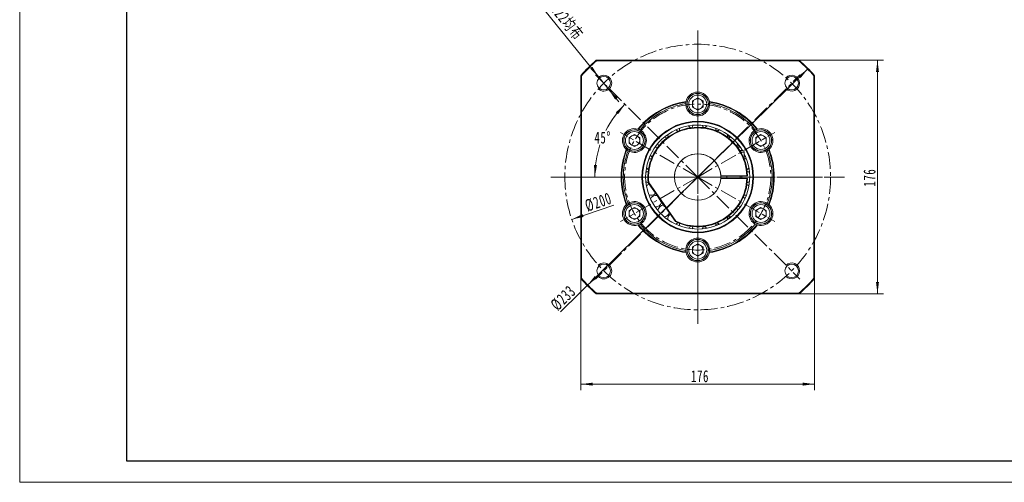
# Model space of a CAD drawing. Header units: millimetres. Extents: x 1532 to 2885, y -158 to 806.
# Tile 1 of 4: x 1532 to 2273, y -158 to 191. Entities that reach past the tile are written whole.
import ezdxf

# ---------------------------------------------------------------- set-up
doc = ezdxf.new("R2010")
doc.units = ezdxf.units.MM
doc.header["$LTSCALE"] = 2
doc.linetypes.add('CENTER', pattern=[10.16, 6.35, -1.27, 1.27, -1.27])
doc.linetypes.add('点画线', pattern=[18, 12, -2, 2, -2])
doc.layers.get('0').update_dxf_attribs({"lineweight": 18})
for name, color, linetype, lineweight in [('3中心线层', 1, 'CENTER', 18), ('中心线层', 1, '点画线', 18), ('图框_外框线', 7, 'Continuous', 18), ('尺寸线层', 3, 'Continuous', 18)]:
    doc.layers.add(name, color=color, linetype=linetype, lineweight=lineweight)
doc.styles.add('标准', font='txt', dxfattribs={"width": 0.667})
doc.dimstyles.new('a4-1-3', dxfattribs={"dimtxt": 9, "dimasz": 9, "dimexe": 4.5, "dimexo": 0, "dimgap": 1.5, "dimtad": 1, "dimdec": 3, "dimdsep": 46, "dimtxsty": '标准', "dimblk": '_CAXARROW', "dimcen": 0, "dimdle": 18, "dimazin": 2, "dimtfac": 0.707107, "dimtdec": 3, "dimtix": 1, "dimtmove": 2, "dimatfit": 3, "dimfxl": 0, "dimfrac": 2, "dimtolj": 1, "dimarcsym": 0})

# ---------------------------------------------------------------- blocks, each defined once
blk = doc.blocks.new('*X4')
at = {"layer": '尺寸线层', "linetype": 'Continuous'}
for points in [[(1954.44, -84.05), (1963.44, -82.92), (1963.44, -85.17)], [(2130.44, -84.05), (2121.44, -82.92), (2121.44, -85.17)]]:
    blk.add_hatch(color=0, dxfattribs=at).paths.add_polyline_path(points, flags=0)
at = {"layer": '尺寸线层', "color": 0, "linetype": 'Continuous'}
for p, q in [((1954.44, -4.38), (1954.44, -88.55)), ((2130.44, -4.38), (2130.44, -88.55)), ((1954.44, -84.05), (2130.44, -84.05))]:
    blk.add_line(p, q, dxfattribs=at)
at = {"layer": '尺寸线层', "color": 0, "insert": (2044.18, -78.12), "char_height": 9, "width": 24.4522, "attachment_point": 5, "line_spacing_factor": 1.15057, "style": '标准'}
blk.add_mtext('\\T1.1;176', dxfattribs=at)
blk = doc.blocks.new('_CAXARROW')
blk.add_hatch(color=0).paths.add_polyline_path([(0, 0), (-1, 0.125), (-1, -0.125)], flags=0)
blk = doc.blocks.new('*X5')
at = {"layer": '尺寸线层', "linetype": 'Continuous'}
for points in [[(2177.73, 159.97), (2176.61, 150.97), (2178.86, 150.97)], [(2177.73, -16.03), (2176.61, -7.03), (2178.86, -7.03)]]:
    blk.add_hatch(color=0, dxfattribs=at).paths.add_polyline_path(points, flags=0)
at = {"layer": '尺寸线层', "color": 0, "linetype": 'Continuous'}
for p, q in [((2118.78, 159.97), (2182.23, 159.97)), ((2177.73, -16.03), (2177.73, 159.97)), ((2118.78, -16.03), (2182.23, -16.03))]:
    blk.add_line(p, q, dxfattribs=at)
at = {"layer": '尺寸线层', "color": 0, "insert": (2171.81, 71.5), "char_height": 9, "width": 24.4522, "attachment_point": 5, "rotation": 90, "line_spacing_factor": 1.15057, "style": '标准'}
blk.add_mtext('\\T1.1;176', dxfattribs=at)
blk = doc.blocks.new('*X6')
at = {"layer": '尺寸线层', "linetype": 'Continuous'}
for points in [[(2125.53, 153.62), (2118.33, 148.12), (2119.9, 146.51)], [(1959.34, -9.69), (1964.97, -2.58), (1966.55, -4.18)]]:
    blk.add_hatch(color=0, dxfattribs=at).paths.add_polyline_path(points, flags=0)
at = {"layer": '尺寸线层', "color": 0, "linetype": 'Continuous'}
blk.add_line((1939.07, -29.61), (2125.53, 153.62), dxfattribs=at)
at = {"layer": '尺寸线层', "color": 0, "insert": (1941.21, -19.2), "char_height": 9, "width": 35.311, "attachment_point": 5, "rotation": 44.49938, "line_spacing_factor": 1.15057, "style": '标准'}
blk.add_mtext('\\T1.1;%%C233', dxfattribs=at)
blk = doc.blocks.new('*X7')
at = {"layer": '尺寸线层', "linetype": 'Continuous'}
for points in [[(1967.95, 147.34), (1963.16, 155.04), (1961.41, 153.63)], [(1975.5, 138.01), (1982.04, 131.73), (1980.29, 130.31)]]:
    blk.add_hatch(color=0, dxfattribs=at).paths.add_polyline_path(points, flags=0)
at = {"layer": '尺寸线层', "color": 0, "linetype": 'Continuous'}
blk.add_line((1911.49, 217.07), (1983.06, 128.69), dxfattribs=at)
at = {"layer": '尺寸线层', "color": 0, "insert": (1935.68, 198.95), "char_height": 9, "width": 117.2052, "attachment_point": 5, "rotation": 309.00096, "line_spacing_factor": 1.15057, "style": '标准'}
blk.add_mtext('\\T1.1;4-M12深22均布', dxfattribs=at)
blk = doc.blocks.new('*X8')
at = {"layer": '尺寸线层', "linetype": 'Continuous'}
blk.add_hatch(color=0, dxfattribs=at).paths.add_polyline_path([(1947.65, 40.09), (1955.83, 44.03), (1956.54, 41.89)], flags=0)
at = {"layer": '尺寸线层', "color": 0, "linetype": 'Continuous'}
blk.add_line((1947.65, 40.09), (1979.34, 50.75), dxfattribs=at)
at = {"layer": '尺寸线层', "color": 0, "insert": (1967.62, 53.06), "char_height": 9, "width": 35.5111, "attachment_point": 5, "rotation": 18.58825, "line_spacing_factor": 1.15057, "style": '标准'}
blk.add_mtext('\\T1.1;%%C200', dxfattribs=at)
blk = doc.blocks.new('*X9')
at = {"layer": '尺寸线层', "linetype": 'Continuous'}
for points in [[(1987.66, 126.74), (1982.52, 119.27), (1980.8, 120.72)], [(1964.98, 71.97), (1966.62, 80.88), (1964.38, 81.08)]]:
    blk.add_hatch(color=0, dxfattribs=at).paths.add_polyline_path(points, flags=0)
at = {"layer": '尺寸线层', "color": 0, "linetype": 'Continuous'}
for start, end in [(135, 153.06112), (161.80047, 180)]:
    blk.add_arc((2042.44, 71.97), 77.46, start, end, dxfattribs=at)
at = {"layer": '尺寸线层', "color": 0, "insert": (1970.87, 101.61), "char_height": 9, "width": 24.3855, "attachment_point": 5, "line_spacing_factor": 1.15057, "style": '标准'}
blk.add_mtext('\\T1.1;45%%D', dxfattribs=at)

msp = doc.modelspace()

# ---------------------------------------------------------------- linework, layer by layer
at = {"color": 7, "linetype": 'Continuous', "lineweight": 15}
for p, q in [((1966.0954, 159.9669), (2118.7813, 159.9669)), ((2118.5944, 159.4669), (1966.2823, 159.4669)), ((1954.4383, -4.3761), (1954.4383, 148.3099)), ((2130.4383, 148.3099), (2130.4383, -4.3761)), ((1954.9383, 148.123), (1954.9383, -4.1892)), ((2129.9383, -4.1892), (2129.9383, 148.123)), ((2038.4383, 129.2763), (2042.4383, 131.5857)), ((2038.4383, 124.6575), (2038.4383, 129.2763)), ((2042.4383, 131.5857), (2046.4383, 129.2763)), ((2046.4383, 129.2763), (2046.4383, 124.6575)), ((2050.4855, 126.7516), (2050.4355, 126.7529)), ((2042.4383, 122.3481), (2038.4383, 124.6575)), ((2046.4383, 124.6575), (2042.4383, 122.3481)), ((2050.3042, 125.2548), (2050.2533, 125.2561)), ((1990.8069, 101.7763), (1994.807, 104.0857)), ((1994.807, 104.0857), (1998.8069, 101.7763)), ((1999.017, 106.3282), (1998.9909, 106.2856)), ((2000.2226, 105.4228), (2000.196, 105.3794)), ((2048.1206, 109.3165), (2046.6375, 109.4447)), ((2047.8125, 109.0798), (2047.6968, 109.3592)), ((2057.9792, 106.8906), (2056.1575, 107.5571)), ((2056.1936, 106.853), (2056.1955, 106.9817)), ((2086.0697, 101.7763), (2090.0697, 104.0857)), ((2090.0697, 104.0857), (2094.0697, 101.7763)), ((1990.8069, 97.1575), (1990.8069, 101.7763)), ((1994.807, 94.8481), (1990.8069, 97.1575)), ((1998.8069, 97.1575), (1994.807, 94.8481)), ((1998.8069, 101.7763), (1998.8069, 97.1575)), ((2086.0697, 97.1575), (2086.0697, 101.7763)), ((2090.0697, 94.8481), (2086.0697, 97.1575)), ((2094.0697, 97.1575), (2090.0697, 94.8481)), ((2094.0697, 101.7763), (2094.0697, 97.1575)), ((2074.1598, 91.9669), (2076.1883, 91.9669)), ((2077.4383, 90.7169), (2074.9143, 90.7169)), ((2077.4383, 90.7169), (2077.4383, 85.4298)), ((2092.5199, 91.7988), (2092.4956, 91.8436)), ((2093.9068, 92.3902), (2093.883, 92.4342)), ((2025.6226, 38.4485), (2005.1901, 67.6292)), ((2005.6724, 67.8122), (2025.9595, 38.8392)), ((2060.4105, 72.9669), (2079.4248, 72.9669)), ((2060.4105, 70.9669), (2079.4248, 70.9669)), ((2064.4383, 72.9669), (2064.4383, 70.9669)), ((2074.4383, 72.9669), (2074.4383, 70.9669)), ((1992.3568, 52.135), (1992.3811, 52.0902)), ((2008.9489, 58.4842), (2009.2114, 57.8141)), ((2074.4085, 52.3669), (2074.4383, 52.3669)), ((2074.4383, 52.4157), (2074.4383, 52.3669)), ((2078.137, 58.2635), (2079.0036, 57.9308)), ((2078.339, 58.3003), (2078.4433, 58.1459)), ((1990.8069, 46.7763), (1994.807, 49.0857)), ((1990.8069, 42.1575), (1990.8069, 46.7763)), ((1990.9699, 51.5436), (1990.9937, 51.4996)), ((1994.807, 49.0857), (1998.8069, 46.7763)), ((1998.8069, 46.7763), (1998.8069, 42.1575)), ((2013.3896, 50.1482), (2013.8286, 49.5401)), ((2016.4544, 50.6952), (2016.6143, 50.8901)), ((2086.0697, 46.7763), (2090.0697, 49.0857)), ((2086.0697, 42.1575), (2086.0697, 46.7763)), ((2090.0697, 49.0857), (2094.0697, 46.7763)), ((2094.0697, 46.7763), (2094.0697, 42.1575)), ((1994.807, 39.8481), (1990.8069, 42.1575)), ((1998.8069, 42.1575), (1994.807, 39.8481)), ((2019.8032, 43.1475), (2020.4446, 42.6164)), ((2056.1955, 36.9521), (2056.1936, 37.0808)), ((2084.6541, 38.511), (2084.6807, 38.5544)), ((2085.8597, 37.6056), (2085.8858, 37.6482)), ((2090.0697, 39.8481), (2086.0697, 42.1575)), ((2094.0697, 42.1575), (2090.0697, 39.8481)), ((2038.0179, 34.7284), (2038.1828, 34.7016)), ((2046.5801, 34.3073), (2048.2308, 34.4513)), ((2034.3912, 17.1823), (2034.4412, 17.1809)), ((2034.5725, 18.6791), (2034.6234, 18.6777)), ((2038.4383, 19.2763), (2042.4383, 21.5857)), ((2038.4383, 14.6575), (2038.4383, 19.2763)), ((2042.4383, 21.5857), (2046.4383, 19.2763)), ((2046.4383, 19.2763), (2046.4383, 14.6575)), ((2042.4383, 12.3481), (2038.4383, 14.6575)), ((2046.4383, 14.6575), (2042.4383, 12.3481)), ((2118.7813, -16.0331), (1966.0954, -16.0331)), ((1966.2823, -15.5331), (2118.5944, -15.5331))]:
    msp.add_line(p, q, dxfattribs=at)
at = {"color": 7, "linetype": 'Continuous', "lineweight": 0}
msp.add_line((2102.4383, -15.558), (2042.4383, -15.558), dxfattribs=at)
at = {"color": 7, "linetype": 'Continuous', "lineweight": 15}
for points in [[(2064.9383, 103.3603), (2064.9059, 103.8921), (2064.8811, 104.066)], [(2019.1037, 101.3224), (2018.109, 101.7759), (2017.2416, 101.9528)], [(2064.7541, 102.1042), (2064.7982, 102.2618), (2064.9383, 103.3603)], [(2066.9502, 101.8285), (2066.8834, 101.8792), (2064.9372, 103.26)], [(2012.3011, 94.2827), (2011.2341, 94.4628), (2010.3392, 94.4096)], [(2007.5522, 85.7222), (2006.48, 85.6211), (2005.6244, 85.337)], [(2077.4383, 87.6154), (2077.6488, 87.9539), (2077.9239, 88.5442)], [(2079.2523, 85.337), (2078.4746, 85.6032), (2077.4383, 85.7241)], [(2075.7567, 72.9669), (2075.7717, 71.9669), (2075.7567, 70.9669)], [(2064.9383, 40.5735), (2064.7979, 41.6729), (2064.7541, 41.8296)], [(2064.8811, 39.8678), (2064.906, 40.0423), (2064.9383, 40.5735)], [(2064.9377, 40.4962), (2066.287, 41.4336), (2067.1264, 42.0625)], [(2056.1285, 36.1889), (2057.8926, 36.8311), (2058.1416, 36.9299)]]:
    msp.add_lwpolyline(points, dxfattribs=at)
for centre, radius in [((1971.7277, 142.6776), 5.1), ((2113.149, 142.6776), 5.1), ((2042.4383, 126.9669), 8), ((2042.4383, 126.9669), 6.75), ((2042.4383, 71.9669), 42), ((2042.4383, 71.9669), 41.5), ((1994.8069, 99.4669), 8), ((1994.8069, 99.4669), 6.75), ((2090.0697, 99.4669), 8), ((2090.0697, 99.4669), 6.75), ((1994.8069, 44.4669), 8), ((2090.0697, 44.4669), 8), ((1994.8069, 44.4669), 6.75), ((2090.0697, 44.4669), 6.75), ((2042.4383, 16.9669), 8), ((2042.4383, 16.9669), 6.75), ((1971.7277, 1.2562), 5.1), ((2113.149, 1.2562), 5.1)]:
    msp.add_circle(centre, radius, dxfattribs=at)
for centre, radius, start, end in [((2042.4383, 71.9669), 116.5, 130.942744, 139.057256), ((2042.4383, 71.9669), 116, 131.0348543, 138.9651457), ((2042.4383, 71.9669), 116, 41.0348543, 48.9651457), ((2042.4383, 71.9669), 116.5, 40.942744, 49.057256), ((2042.4383, 126.9669), 9, 12.69257, 167.30743), ((2042.4383, 126.9669), 8.05, 358.4670628, 347.7200171), ((2042.4383, 71.9669), 57.65, 98.7602108, 141.2397892), ((2042.4383, 71.9669), 57.15, 98.9403923, 141.0596077), ((2042.4383, 71.9669), 56, 99.2440739, 140.7559261), ((2042.4383, 126.9669), 9, 178.2634984, 1.7365016), ((2042.4383, 126.9669), 9, 170.6920994, 178.2634984), ((2042.4383, 126.9669), 4, 120, 180), ((2042.4383, 126.9669), 4, 180, 240), ((2042.4383, 126.9669), 4, 60, 120), ((2042.4383, 126.9669), 4, 0, 60), ((2042.4383, 126.9669), 4, 300, 0), ((2042.4383, 126.9669), 8.05, 347.7200171, 358.4670628), ((2042.4383, 71.9669), 57.65, 38.7602108, 81.2397892), ((2042.4383, 71.9669), 57.15, 38.9403923, 81.0596077), ((2042.4383, 126.9669), 9, 1.7365016, 9.3079006), ((2042.4383, 71.9669), 56, 39.2440739, 80.7559261), ((2042.4383, 126.9669), 4, 240, 300), ((1994.8069, 99.4669), 9, 72.69257, 227.30743), ((1994.8069, 99.4669), 8.05, 58.4670628, 47.7200171), ((1994.8069, 99.4669), 9, 238.2634984, 61.7365016), ((1994.8069, 99.4669), 9, 61.7365016, 69.3079006), ((1994.8069, 99.4669), 8.05, 47.7200171, 58.4670628), ((2042.4383, 71.9669), 39.1667, 30.7063558, 180), ((2042.4383, 71.9669), 37.5, 1.5280686, 186.6423634), ((2042.4383, 71.9669), 37, 1.5487232, 186.4473626), ((2024.3133, 103.3603), 4.375, 170.7177017, 196.6855264), ((2024.3133, 103.3603), 4.375, 43.3144736, 69.2822983), ((2033.0562, 106.9817), 4.375, 155.7177017, 181.6855264), ((2033.0562, 106.9817), 4.375, 28.3144736, 54.2822983), ((2042.4383, 108.2169), 4.375, 140.7177017, 166.6855264), ((2042.4383, 108.2169), 4.375, 13.3144736, 39.2822983), ((2051.8205, 106.9817), 4.375, 125.7177017, 151.6855264), ((2051.8205, 106.9817), 4.375, 0, 24.2822983), ((2060.5633, 103.3603), 4.375, 110.7177017, 136.6855264), ((2090.0697, 99.4669), 9, 118.2634984, 301.7365016), ((2090.0697, 99.4669), 8.05, 298.4670628, 287.7200171), ((2090.0697, 99.4669), 9, 110.6920994, 118.2634984), ((2090.0697, 99.4669), 9, 312.69257, 107.30743), ((1994.8069, 99.4669), 4, 120, 180), ((1994.8069, 99.4669), 4, 180, 240), ((1994.8069, 99.4669), 4, 60, 120), ((1994.8069, 99.4669), 4, 0, 60), ((1994.8069, 99.4669), 4, 300, 360), ((2016.8057, 97.5995), 4.375, 185.7177017, 211.6855264), ((2068.071, 97.5995), 4.375, 95.7177017, 121.6855264), ((2068.071, 97.5995), 4.375, 328.3144736, 354.2822983), ((2067.8331, 94.0466), 5.2, 3.8006825, 29.9294248), ((2090.0697, 99.4669), 4, 120, 180), ((2090.0697, 99.4669), 4, 180, 240), ((2090.0697, 99.4669), 4, 60, 120), ((2090.0697, 99.4669), 4, 0, 60), ((2090.0697, 99.4669), 4, 300, 0), ((2042.4383, 71.9669), 57.65, 158.7602108, 201.2397892), ((2042.4383, 71.9669), 57.15, 158.9403923, 201.0596077), ((2042.4383, 71.9669), 56, 159.2440739, 200.7559261), ((1994.8069, 99.4669), 9, 230.6920994, 238.2634984), ((1994.8069, 99.4669), 4, 240, 300), ((2042.4383, 71.9669), 39.1667, 180, 26.6686606), ((2042.4383, 71.9669), 17.5, 3.275829, 356.724171), ((2042.4383, 71.9669), 17.5, 356.724171, 183.275829), ((2073.8318, 90.0919), 4.375, 80.7177017, 106.6855264), ((2076.1883, 90.7169), 1.25, 0, 90), ((2090.0697, 99.4669), 4, 240, 300), ((2090.0697, 99.4669), 8.05, 287.7200171, 298.4670628), ((2090.0697, 99.4669), 9, 301.7365016, 309.3079006), ((2042.4383, 71.9669), 56, 339.2440739, 20.7559261), ((2042.4383, 71.9669), 57.15, 338.9403923, 21.0596077), ((2042.4383, 71.9669), 57.65, 338.7602108, 21.2397892), ((2011.0449, 90.0919), 4.375, 200.7177017, 226.6855264), ((2077.238, 86.4678), 1.5, 34.9595376, 74.9483172), ((2077.238, 86.4678), 1.5, 324.9050054, 10.2831923), ((2006.1883, 71.9669), 4.375, 103.3144736, 129.2822983), ((2007.4235, 81.3491), 4.375, 215.7177017, 241.6855264), ((2077.4532, 81.3491), 4.375, 298.3144736, 324.2822983), ((2078.6883, 71.9669), 4.375, 50.7177017, 76.6855264), ((2006.1883, 71.9669), 4.375, 230.7177017, 256.6855264), ((2042.4383, 71.9669), 37.5, 243.3576366, 358.4719314), ((2042.4383, 71.9669), 37, 243.5526374, 358.4512768), ((2078.6883, 71.9669), 4.375, 283.3144736, 309.2822983), ((2007.4235, 62.5847), 4.375, 110.9264397, 144.2822983), ((2007.4235, 62.5847), 4.375, 245.7177017, 318.9638658), ((2077.4532, 62.5847), 4.375, 35.7177017, 61.6855264), ((1994.8069, 44.4669), 8.05, 118.4670628, 107.7200171), ((1994.8069, 44.4669), 9, 121.7365016, 129.3079006), ((1994.8069, 44.4669), 9, 298.2634984, 121.7365016), ((1994.8069, 44.4669), 8.05, 107.7200171, 118.4670628), ((2011.0449, 53.8419), 4.375, 79.6569729, 159.2822983), ((2011.0449, 53.8419), 4.375, 260.7177017, 344.4423758), ((2042.4383, 71.9669), 33.3333, 206.8903855, 223.1096145), ((2073.8318, 53.8419), 4.375, 20.7177017, 45.5868249), ((2077.4532, 62.5847), 4.375, 268.3144736, 294.2822983), ((2090.0697, 44.4669), 9, 58.2634984, 241.7365016), ((2090.0697, 44.4669), 8.05, 238.4670628, 227.7200171), ((2090.0697, 44.4669), 9, 50.6920994, 58.2634984), ((1994.8069, 44.4669), 9, 132.69257, 287.30743), ((1994.8069, 44.4669), 4, 120, 180), ((1994.8069, 44.4669), 4, 180, 240), ((1994.8069, 44.4669), 4, 60, 120), ((1994.8069, 44.4669), 4, 0, 60), ((1994.8069, 44.4669), 4, 300, 0), ((2016.8057, 46.3343), 4.375, 90.5576242, 174.2822983), ((2016.8057, 46.3343), 4.375, 275.7177017, 343.0958245), ((2068.071, 46.3343), 4.375, 5.7177017, 31.6855264), ((2073.8318, 53.8419), 4.375, 253.3144736, 279.2822983), ((2090.0697, 44.4669), 4, 120, 180), ((2090.0697, 44.4669), 4, 180, 240), ((2090.0697, 44.4669), 9, 252.69257, 47.30743), ((2090.0697, 44.4669), 4, 60, 120), ((2090.0697, 44.4669), 4, 0, 60), ((2090.0697, 44.4669), 4, 300, 0), ((1994.8069, 44.4669), 4, 240, 300), ((2024.3133, 40.5735), 4.375, 126.9168879, 189.2822983), ((2024.3133, 40.5735), 4.375, 290.7177017, 316.6855264), ((2033.0562, 36.9521), 4.375, 178.3144736, 204.2822983), ((2060.5633, 40.5735), 4.375, 223.3144736, 249.2822983), ((2068.071, 46.3343), 4.375, 238.3144736, 264.2822983), ((2090.0697, 44.4669), 8.05, 227.7200171, 238.4670628), ((2090.0697, 44.4669), 4, 240, 300), ((2042.4383, 71.9669), 57.65, 218.7602108, 261.2397892), ((1994.8069, 44.4669), 9, 290.6920994, 298.2634984), ((2042.4383, 71.9669), 57.15, 218.9403923, 261.0596077), ((2042.4383, 71.9669), 56, 219.2440739, 260.7559261), ((2033.0562, 36.9521), 4.375, 305.7177017, 332.375168), ((2042.4383, 35.7169), 4.375, 193.4192873, 219.2822983), ((2042.4383, 35.7169), 4.375, 320.7177017, 346.6855264), ((2051.8205, 36.9521), 4.375, 208.3144736, 234.2822983), ((2042.4383, 71.9669), 57.65, 278.7602108, 321.2397892), ((2042.4383, 71.9669), 57.15, 278.9403923, 321.0596077), ((2042.4383, 71.9669), 56, 279.2440739, 320.7559261), ((2051.8205, 36.9521), 4.375, 335.7177017, 360), ((2090.0697, 44.4669), 9, 241.7365016, 249.3079006), ((2042.4383, 16.9669), 9, 358.2634984, 181.7365016), ((2042.4383, 16.9669), 8.05, 178.4670628, 167.7200171), ((2042.4383, 16.9669), 9, 181.7365016, 189.3079006), ((2042.4383, 16.9669), 9, 192.69257, 347.30743), ((2042.4383, 16.9669), 8.05, 167.7200171, 178.4670628), ((2042.4383, 16.9669), 4, 120, 180), ((2042.4383, 16.9669), 4, 180, 240), ((2042.4383, 16.9669), 4, 60, 120), ((2042.4383, 16.9669), 4, 0, 60), ((2042.4383, 16.9669), 4, 300, 0), ((2042.4383, 16.9669), 9, 350.6920994, 358.2634984), ((2042.4383, 16.9669), 4, 240, 300), ((2042.4383, 71.9669), 116.5, 220.942744, 229.057256), ((2042.4383, 71.9669), 116, 221.0348543, 228.9651457), ((2042.4383, 71.9669), 116, 311.0348543, 318.9651457), ((2042.4383, 71.9669), 116.5, 310.942744, 319.057256)]:
    msp.add_arc(centre, radius, start, end, dxfattribs=at)
at = {"color": 4}
for centre, start, end in [((1971.7277, 142.6776), 226.7191313, 135), ((2113.149, 142.6776), 225, 136.7191313), ((1971.7277, 1.2562), 225, 133.2808687), ((2113.149, 1.2562), 223.2808687, 135)]:
    msp.add_arc(centre, 6, start, end, dxfattribs=at)
at = {"color": 7, "linetype": 'Continuous', "lineweight": 15}
for points in [[(1966.0954, 159.9669), (1966.2823, 159.4669)], [(2118.7813, 159.9669), (2118.5944, 159.4669)], [(1954.9383, 148.123), (1954.4383, 148.3099)], [(2130.4383, 148.3099), (2129.9383, 148.123)], [(2033.6583, 128.9444), (2033.5568, 128.4226)], [(2051.3198, 128.4226), (2051.2184, 128.9444)], [(1997.9871, 107.8863), (1997.4844, 108.0594)], [(2087.3923, 108.0594), (2086.8896, 107.8863)], [(1988.7044, 92.8519), (1989.1056, 92.5031)], [(2095.7711, 92.5031), (2096.1723, 92.8519)], [(2005.1901, 67.6292), (2005.6724, 67.8122)], [(2060.4105, 72.9669), (2059.9097, 72.9669)], [(2060.4105, 70.9669), (2059.9097, 70.9669)], [(2079.925, 72.9669), (2079.4248, 72.9669)], [(2079.925, 70.9669), (2079.4248, 70.9669)], [(2074.3608, 52.2894), (2074.4383, 52.3669)], [(1989.1056, 51.4307), (1988.7044, 51.0819)], [(2096.1723, 51.0819), (2095.7711, 51.4307)], [(2025.9595, 38.8392), (2025.6226, 38.4485)], [(1997.4844, 35.8744), (1997.9871, 36.0475)], [(2086.8896, 36.0475), (2087.3923, 35.8744)], [(2033.5568, 15.5112), (2033.6583, 14.9894)], [(2051.2184, 14.9894), (2051.3198, 15.5112)], [(1954.9383, -4.1892), (1954.4383, -4.3761)], [(2130.4383, -4.3761), (2129.9383, -4.1892)], [(1966.2823, -15.5331), (1966.0954, -16.0331)], [(2118.5944, -15.5331), (2118.7813, -16.0331)]]:
    msp.add_open_spline(points, degree=1, dxfattribs=at)
at = {"layer": '3中心线层'}
for p, q in [((2042.4383, 71.9669), (2042.4383, 180.8083)), ((2042.4383, 174.9669), (2042.4383, -31.0331)), ((2042.4383, 71.9669), (1965.4759, 148.9294)), ((2042.4383, 71.9669), (2119.4008, 148.9294)), ((2042.4383, 71.9669), (1984.4495, 105.4468)), ((2042.4383, 71.9669), (2100.4272, 105.4468)), ((2042.4383, 71.9669), (1933.597, 71.9669)), ((1939.4383, 71.9669), (2145.4383, 71.9669)), ((2042.4383, 71.9669), (1965.4759, -4.9956)), ((2042.4383, 71.9669), (1984.4495, 38.487)), ((2042.4383, 71.9669), (2042.4383, -36.8745)), ((2042.4383, 71.9669), (2119.4008, -4.9956)), ((2042.4383, 71.9669), (2151.2797, 71.9669)), ((2042.4383, 71.9669), (2100.4272, 38.487))]:
    msp.add_line(p, q, dxfattribs=at)
for radius in [100, 55]:
    msp.add_circle((2042.4383, 71.9669), radius, dxfattribs=at)
at = {"layer": '中心线层'}
for p, q in [((2042.4383, -38.5331), (2042.4383, 182.4669)), ((1931.9383, 71.9669), (2152.9383, 71.9669))]:
    msp.add_line(p, q, dxfattribs=at)
at = {"layer": '图框_外框线', "color": 3}
msp.add_lwpolyline([(1532.1585, -158.0162), (2884.7086, -158.0162), (2884.7086, 798.4299), (1532.1585, 798.4299)], close=True, dxfattribs=at)
at = {"layer": '图框_外框线', "color": 3, "lineweight": 25}
msp.add_lwpolyline([(1612.6674, -141.9144), (2868.6068, -141.9144), (2868.6068, 782.3281), (1612.6674, 782.3281)], close=True, dxfattribs=at)

# ---------------------------------------------------------------- dimensions: what is measured, and where the dimension line sits
at = {"layer": '尺寸线层'}
dim = msp.add_diameter_dim_2p(p1=(1975.5037, 138.0148), p2=(1967.9517, 147.3404), text='4-M12深22均布', dimstyle='a4-1-3', override={"dimpost": '%%C<>', "dimsah": 1, "dimtfill": 1, "dimtzin": 0}, dxfattribs=at)
dim.commit()
dim.dimension.update_dxf_attribs({"geometry": '*X7', "text_midpoint": (1929.9257, 194.2969), "dimtype": 163})
dim = msp.add_linear_dim(base=(2177.7335, 159.9669), p1=(2118.7813, -16.0331), p2=(2118.7813, 159.9669), angle=90, dimstyle='a4-1-3', override={"dimsah": 1, "dimtfill": 1, "dimtzin": 0}, dxfattribs=at)
dim.commit()
dim.dimension.update_dxf_attribs({"geometry": '*X5', "text_midpoint": (2171.8085, 71.5037), "dimtype": 160})
for p1, p2, picture, middle in [((2125.5329, 153.6219), (1959.3438, -9.6881), '*X6', (1945.3636, -23.4261)), ((2137.2217, 103.8434), (1947.655, 40.0904), '*X8', (1969.5073, 47.4395))]:
    dim = msp.add_diameter_dim_2p(p1=p1, p2=p2, dimstyle='a4-1-3', override={"dimpost": '%%C<>', "dimsah": 1, "dimtfill": 1, "dimtzin": 0}, dxfattribs=at)
    dim.commit()
    dim.dimension.update_dxf_attribs({"geometry": picture, "text_midpoint": middle, "dimtype": 163})
dim = msp.add_angular_dim_2l(base=(1970.872, 101.6107), line1=((2042.4383, 71.9669), (1965.4759, 148.9294)), line2=((2042.4383, 71.9669), (1933.597, 71.9669)), dimstyle='a4-1-3', override={"dimtad": 0, "dimtih": 1, "dimtoh": 1, "dimsah": 1, "dimtdec": 2, "dimtfill": 1, "dimtzin": 8}, dxfattribs=at)
dim.commit()
dim.dimension.update_dxf_attribs({"geometry": '*X9', "text_midpoint": (1970.872, 101.6107)})
dim = msp.add_linear_dim(base=(2130.4383, -84.0457), p1=(1954.4383, -4.3761), p2=(2130.4383, -4.3761), dimstyle='a4-1-3', override={"dimsah": 1, "dimtfill": 1, "dimtzin": 0}, dxfattribs=at)
dim.commit()
dim.dimension.update_dxf_attribs({"geometry": '*X4', "text_midpoint": (2044.1768, -78.1207), "dimtype": 160})

doc.saveas('drawing.dxf')
